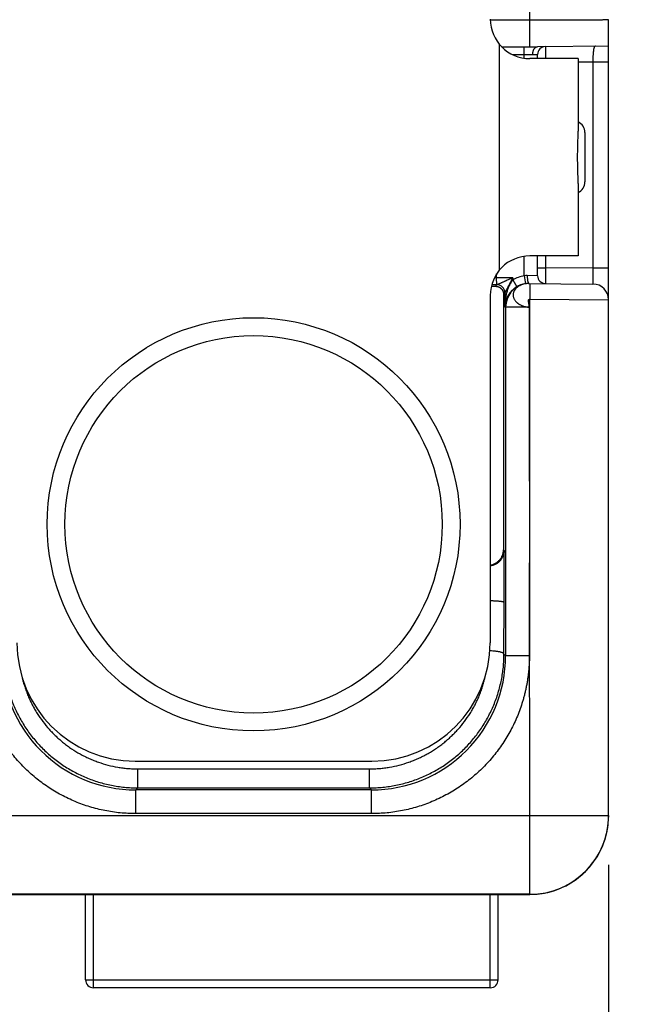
# Model space of a CAD drawing. Header units: inches. Extents: x 0.2 to 16.8, y 0.1 to 10.8.
# Tile 23 of 27: x 9.3 to 10.1, y 7.2 to 8.5. Entities that reach past the tile are written whole.
import ezdxf

# ---------------------------------------------------------------- set-up
doc = ezdxf.new("R2010")
doc.units = ezdxf.units.IN
doc.header["$LTSCALE"] = 0.935
doc.header["$MEASUREMENT"] = 0
doc.layers.get('0').update_dxf_attribs({"linetype": 'CONTINUOUS'})
doc.layers.add('DIMENSIONS', color=7, linetype='CONTINUOUS')
doc.styles.get("Standard").update_dxf_attribs({"font": 'txt', "width": 0.8})
doc.dimstyles.new('DIMSTYLE_1', dxfattribs={"dimtxt": 0.125, "dimasz": 0.18, "dimexe": 0.18, "dimexo": 0.0625, "dimgap": 0.09, "dimtad": 0, "dimtih": 1, "dimtoh": 1, "dimdec": 3, "dimzin": 4, "dimdsep": 46, "dimtxsty": 'STANDARD', "dimblk": '_FILLED', "dimblk1": '_FILLED', "dimblk2": '_FILLED', "dimcen": 0.09, "dimadec": 0, "dimazin": 0, "dimtp": 0.01, "dimtm": 0.01, "dimtfac": 1, "dimtdec": 3, "dimtofl": 0, "dimtmove": 0, "dimatfit": 3, "dimldrblk": '_FILLED', "dimfxl": 1, "dimtolj": 1, "dimtzin": 4, "dimarcsym": 0})

# ---------------------------------------------------------------- blocks, each defined once
blk = doc.blocks.new('_FILLED')
at = {"color": 0, "linetype": 'BYBLOCK'}
blk.add_solid([(0, 0), (-1, 0.1736), (-1, -0.1736)], dxfattribs=at)
blk = doc.blocks.new('*D11')
at = {"layer": 'DIMENSIONS', "color": 2, "linetype": 'CONTINUOUS'}
for p, q in [((9.1507, 7.4166), (9.1507, 6.3858)), ((10.0507, 7.4166), (10.0507, 6.3858)), ((9.1507, 6.5108), (8.7907, 6.5108)), ((10.0507, 6.5108), (10.9473, 6.5108))]:
    blk.add_line(p, q, dxfattribs=at)
at = {"layer": 'DIMENSIONS', "color": 2, "linetype": 'CONTINUOUS', "xscale": 0.18, "yscale": 0.18, "zscale": 0.18}
blk.add_blockref('_FILLED', (9.1507, 6.5108), dxfattribs=at)
at = {"layer": 'DIMENSIONS', "color": 2, "linetype": 'CONTINUOUS', "xscale": 0.18, "yscale": 0.18, "zscale": 0.18, "rotation": 180}
blk.add_blockref('_FILLED', (10.0507, 6.5108), dxfattribs=at)
at = {"layer": 'DIMENSIONS', "color": 2, "linetype": 'CONTINUOUS', "insert": (11.0098, 6.5733), "char_height": 0.125, "width": 1.225, "attachment_point": 1, "line_spacing_factor": 0.9}
blk.add_mtext('.900{\\Ftxt.shx;\\W1.000000;\\H0.125000; }[22.86]', dxfattribs=at)

msp = doc.modelspace()

# ---------------------------------------------------------------- linework, layer by layer
at = {"color": 7, "linetype": 'CONTINUOUS'}
for p, q in [((9.9507, 8.4528), (9.9507, 8.5127)), ((9.9507, 8.4862), (9.9008, 8.4862)), ((10.0507, 8.487), (10.0504, 8.4869)), ((10.0507, 7.4789), (10.0507, 8.487)), ((9.9122, 8.1696), (9.9122, 8.456)), ((9.915, 8.4528), (9.9607, 8.4528)), ((9.9437, 8.4383), (9.9437, 8.4528)), ((10.0507, 8.4536), (9.9607, 8.4528)), ((9.9707, 8.4529), (9.9707, 8.4378)), ((9.929, 8.4428), (9.9545, 8.4428)), ((10.0122, 8.4378), (9.9507, 8.4378)), ((9.9545, 8.4428), (9.9607, 8.4429)), ((9.9607, 8.4378), (9.9607, 8.4429)), ((10.0122, 8.4378), (10.0122, 8.346)), ((10.0307, 8.4334), (10.0122, 8.4332)), ((10.0507, 8.4334), (10.0307, 8.4334)), ((10.0307, 8.4334), (10.0307, 8.1722)), ((10.0207, 8.344), (10.0207, 8.2816)), ((10.0122, 8.2796), (10.0122, 8.1878)), ((9.9437, 8.1625), (9.9437, 8.1873)), ((10.0122, 8.1878), (9.9507, 8.1878)), ((9.9607, 8.1627), (9.9607, 8.1878)), ((9.9707, 8.1878), (9.9707, 8.1727)), ((9.9607, 8.1727), (9.9707, 8.1727)), ((10.0307, 8.1722), (9.9707, 8.1727)), ((9.9707, 8.1727), (9.9707, 8.1527)), ((10.0507, 8.1722), (10.0307, 8.1722)), ((10.0307, 8.1722), (10.0309, 8.1522)), ((9.9088, 8.1602), (9.9061, 8.1602)), ((9.9088, 8.1602), (9.9088, 8.165)), ((9.9292, 8.1602), (9.9088, 8.1602)), ((9.909, 8.1512), (9.9088, 8.1602)), ((9.9292, 8.1602), (9.9292, 8.1573)), ((9.9292, 8.1573), (9.9342, 8.1487)), ((9.9437, 8.1625), (9.9452, 8.1526)), ((9.9607, 8.1627), (9.9476, 8.1629)), ((9.9092, 8.1512), (9.9072, 8.1493)), ((9.9448, 8.1524), (9.9446, 8.1523)), ((9.9451, 8.1524), (9.9448, 8.1524)), ((9.9454, 8.1525), (9.9451, 8.1524)), ((9.9494, 8.1529), (10.0309, 8.1522)), ((9.9495, 8.153), (9.9498, 8.1529)), ((9.9509, 8.1529), (9.9507, 8.1329)), ((9.9007, 8.1378), (9.9007, 7.6978)), ((9.9192, 8.1412), (9.9175, 8.1396)), ((9.9175, 8.1396), (9.9175, 7.8155)), ((9.9192, 8.1412), (9.9192, 8.1229)), ((9.9507, 8.1329), (10.0507, 8.1322)), ((9.9202, 8.1229), (9.9192, 8.1229)), ((9.9502, 8.1229), (9.9202, 8.1229)), ((9.9202, 8.1229), (9.9202, 7.6813)), ((9.9502, 8.1229), (9.9504, 7.6813)), ((9.9184, 7.8146), (9.9175, 7.8155)), ((9.9184, 7.7487), (9.9184, 7.8146)), ((9.9181, 7.6834), (9.9184, 7.7487)), ((9.9181, 7.6834), (9.9202, 7.6813)), ((9.9502, 7.6813), (9.9202, 7.6813)), ((9.4507, 7.5478), (9.7507, 7.5478)), ((9.4539, 7.538), (9.7476, 7.538)), ((9.4539, 7.5139), (9.4539, 7.538)), ((9.7476, 7.5139), (9.7476, 7.538)), ((9.4512, 7.5113), (9.4539, 7.5139)), ((9.7503, 7.5113), (9.4512, 7.5113)), ((9.4512, 7.4813), (9.4512, 7.5113)), ((9.4539, 7.5139), (9.7476, 7.5139)), ((9.7476, 7.5139), (9.7503, 7.5113)), ((9.7503, 7.4813), (9.7503, 7.5113)), ((9.1507, 7.4791), (10.0507, 7.4791)), ((9.7503, 7.4813), (9.4512, 7.4813)), ((9.9507, 7.3789), (9.9507, 7.4791)), ((10.0481, 7.4559), (10.0496, 7.4637)), ((10.0496, 7.4637), (10.0501, 7.4672)), ((10.0432, 7.4409), (10.046, 7.4484)), ((10.046, 7.4483), (10.0481, 7.456)), ((10.0361, 7.4268), (10.04, 7.4337)), ((10.04, 7.4337), (10.0433, 7.4409)), ((10.0317, 7.4202), (10.0361, 7.4268)), ((10.0214, 7.4081), (10.0268, 7.414)), ((10.0268, 7.4139), (10.0317, 7.4202)), ((10.0028, 7.3935), (10.0094, 7.3979)), ((10.0094, 7.3979), (10.0157, 7.4028)), ((10.0156, 7.4028), (10.0215, 7.4082)), ((9.9736, 7.3815), (9.9813, 7.3836)), ((9.9813, 7.3836), (9.9887, 7.3864)), ((9.9887, 7.3863), (9.9959, 7.3897)), ((9.9959, 7.3896), (10.0028, 7.3935)), ((9.9507, 7.3791), (9.2507, 7.3791)), ((9.2507, 7.379), (9.9507, 7.3789)), ((9.3874, 7.3608), (9.3874, 7.379)), ((9.3877, 7.2708), (9.3877, 7.379)), ((9.3977, 7.2608), (9.3977, 7.379)), ((9.9007, 7.2608), (9.9007, 7.3789)), ((9.9107, 7.2708), (9.9107, 7.3789)), ((9.9507, 7.3789), (9.9581, 7.3791)), ((9.9507, 7.3789), (9.9507, 7.3789)), ((9.958, 7.3791), (9.9659, 7.38)), ((9.9659, 7.38), (9.9737, 7.3815)), ((9.3874, 7.3608), (9.3877, 7.3608)), ((9.3877, 7.2708), (9.9107, 7.2708)), ((9.9007, 7.2608), (9.3977, 7.2608))]:
    msp.add_line(p, q, dxfattribs=at)
msp.add_lwpolyline([(9.9494, 8.1529), (9.9488, 8.1529), (9.9482, 8.1529), (9.9476, 8.1528), (9.9471, 8.1528), (9.9466, 8.1527), (9.9461, 8.1526), (9.9457, 8.1526), (9.9454, 8.1525)], dxfattribs=at)
for radius in [0.2617, 0.2391]:
    msp.add_circle((9.6007, 7.8478), radius, dxfattribs=at)
for centre, radius, start, end in [((9.9507, 8.4878), 0.05, 180, 270), ((9.9707, 8.4429), 0.01, 90.5, 179.9999), ((10.0057, 8.344), 0.015, 0, 64.6052), ((10.0057, 8.2816), 0.015, 295.3948, 360), ((9.9507, 8.1378), 0.05, 90, 180), ((9.9495, 8.1229), 0.04, 98.2863, 120.5732), ((9.9707, 8.1627), 0.01, 180, 269.5001), ((9.9091, 6.9017), 1.2495, 89.9955, 90.2985), ((9.9092, 8.1412), 0.01, 0.014, 89.8539), ((9.9092, 8.1412), 0.01, 0.0211, 89.9789), ((9.9502, 8.1229), 0.03, 101.5727, 180.0034), ((9.9495, 8.1229), 0.03, 99.4946, 120.5721), ((9.9502, 8.1229), 0.03, 100.3195, 101.5688), ((9.9495, 8.1229), 0.0299, 98.2806, 99.4946), ((9.95, 8.125), 0.0279, 99.8047, 101.2129), ((9.9495, 8.1229), 0.03, 92.1696, 98.2905), ((9.9502, 8.1236), 0.0292, 91.5309, 99.616), ((9.95, 8.1248), 0.0281, 99.6764, 99.8055), ((9.9502, 8.1231), 0.0298, 90.8988, 91.5464), ((10.0307, 8.1322), 0.02, 0, 89.5), ((9.4507, 7.6978), 0.15, 180, 270), ((9.7507, 7.6978), 0.15, 270, 360), ((9.4512, 7.6813), 0.1699, 179.9916, 270.0084), ((9.7503, 7.6813), 0.1699, 269.9916, 0.0084), ((9.9508, 7.4791), 0.1, 269.995, 359.995), ((9.9507, 7.4789), 0.1, 353.3074, 359.9998), ((9.9508, 7.4789), 0.1, 269.9939, 353.3112), ((9.3977, 7.2708), 0.01, 180, 270), ((9.9007, 7.2708), 0.01, 270, 360)]:
    msp.add_arc(centre, radius, start, end, dxfattribs=at)
msp.add_ellipse((9.8975, 8.1496), major_axis=(0.02, 0), ratio=0.017455, start_param=-1.338567, end_param=-1.064475, dxfattribs=at)
for points, knots in [([(10.0504, 8.4869), (10.0504, 8.4869), (10.0502, 8.4869), (10.0499, 8.4869), (10.0496, 8.4868), (10.0491, 8.4868), (10.0483, 8.4868), (10.0472, 8.4867), (10.0459, 8.4867), (10.0443, 8.4867), (10.0426, 8.4866), (10.0407, 8.4866), (10.0385, 8.4866), (10.0353, 8.4865), (10.0308, 8.4865), (10.025, 8.4864), (10.0184, 8.4864), (10.0113, 8.4863), (10.0037, 8.4863), (9.9956, 8.4862), (9.9871, 8.4862), (9.9783, 8.4862), (9.9661, 8.4862), (9.9569, 8.4862), (9.9507, 8.4862)], [0, 0, 0, 0, 0.002116, 0.004773, 0.007969, 0.011704, 0.02078, 0.031982, 0.045288, 0.060668, 0.078088, 0.097513, 0.118898, 0.142199, 0.19434, 0.253483, 0.319114, 0.390665, 0.467514, 0.548994, 0.634396, 0.722977, 0.813969, 1, 1, 1, 1]), ([(9.9545, 8.4428), (9.9545, 8.4431), (9.9545, 8.4436), (9.9545, 8.4443), (9.9546, 8.4447), (9.9547, 8.4452), (9.9548, 8.4459), (9.955, 8.4466), (9.9552, 8.4475), (9.9555, 8.4483), (9.9559, 8.4491), (9.9563, 8.4499), (9.9568, 8.4505), (9.9573, 8.4511), (9.9578, 8.4516), (9.9583, 8.452), (9.9589, 8.4524), (9.9595, 8.4526), (9.9601, 8.4528), (9.9605, 8.4528), (9.9607, 8.4528)], [0, 0, 0, 0, 0.075866, 0.113695, 0.151335, 0.188732, 0.22585, 0.299094, 0.370676, 0.440225, 0.507462, 0.57215, 0.63413, 0.693337, 0.749814, 0.803698, 0.855316, 0.905158, 0.953288, 1, 1, 1, 1]), ([(10.0341, 8.4534), (10.0341, 8.4534), (10.0339, 8.4534), (10.0336, 8.4534), (10.0334, 8.4532), (10.0331, 8.4531), (10.0329, 8.4529), (10.0327, 8.4526), (10.0326, 8.4523), (10.0324, 8.4519), (10.0322, 8.4515), (10.0321, 8.4511), (10.032, 8.4506), (10.0318, 8.4501), (10.0317, 8.4495), (10.0316, 8.4487), (10.0314, 8.4476), (10.0313, 8.4461), (10.0311, 8.4446), (10.031, 8.4429), (10.0309, 8.4411), (10.0309, 8.4392), (10.0308, 8.4373), (10.0308, 8.4354), (10.0308, 8.4341), (10.0307, 8.4334)], [0, 0, 0, 0, 0.012985, 0.025595, 0.038227, 0.051323, 0.065296, 0.080473, 0.097094, 0.115326, 0.135276, 0.157008, 0.180551, 0.20591, 0.233067, 0.26199, 0.324942, 0.394295, 0.469457, 0.549745, 0.634406, 0.722631, 0.813564, 0.906326, 1, 1, 1, 1]), ([(10.0122, 8.2796), (10.0122, 8.2808), (10.0121, 8.2832), (10.012, 8.287), (10.0119, 8.291), (10.0118, 8.2952), (10.0116, 8.2995), (10.0115, 8.3039), (10.0115, 8.3083), (10.0114, 8.3128), (10.0115, 8.3173), (10.0115, 8.3217), (10.0116, 8.3261), (10.0118, 8.3304), (10.0119, 8.3346), (10.012, 8.3386), (10.0121, 8.3424), (10.0122, 8.3448), (10.0122, 8.346)], [0, 0, 0, 0, 0.053963, 0.111278, 0.171509, 0.234204, 0.29889, 0.365083, 0.432287, 0.5, 0.567713, 0.634917, 0.70111, 0.765796, 0.828491, 0.888722, 0.946037, 1, 1, 1, 1]), ([(9.9292, 8.1602), (9.9282, 8.1598), (9.9263, 8.1589), (9.9235, 8.1576), (9.9211, 8.1565), (9.9193, 8.1557), (9.9179, 8.155), (9.9165, 8.1544), (9.9152, 8.1538), (9.9139, 8.1532), (9.9129, 8.1528), (9.9121, 8.1524), (9.9116, 8.1522), (9.9112, 8.152), (9.911, 8.1519), (9.9107, 8.1518), (9.9105, 8.1517), (9.9102, 8.1516), (9.91, 8.1515), (9.9098, 8.1514), (9.9097, 8.1514), (9.9095, 8.1513), (9.9094, 8.1513), (9.9094, 8.1513), (9.9093, 8.1513), (9.9092, 8.1512), (9.9091, 8.1512), (9.909, 8.1512)], [0, 0, 0, 0, 0.141994, 0.283426, 0.42361, 0.492943, 0.561549, 0.629177, 0.695485, 0.759963, 0.821759, 0.851258, 0.879526, 0.893094, 0.906184, 0.918713, 0.930624, 0.941899, 0.952509, 0.962189, 0.970497, 0.977442, 0.980741, 0.984148, 0.987801, 0.99169, 1, 1, 1, 1]), ([(9.9292, 8.1602), (9.9287, 8.1593), (9.928, 8.1579), (9.927, 8.1561), (9.9263, 8.1547), (9.9256, 8.1533), (9.9249, 8.1519), (9.9242, 8.1506), (9.9235, 8.1493), (9.9229, 8.1482), (9.9225, 8.1473), (9.9222, 8.1467), (9.9218, 8.146), (9.9215, 8.1454), (9.9212, 8.1448), (9.9209, 8.1442), (9.9206, 8.1437), (9.9204, 8.1432), (9.9202, 8.1429), (9.92, 8.1427), (9.9199, 8.1424), (9.9198, 8.1422), (9.9197, 8.142), (9.9196, 8.1418), (9.9195, 8.1417), (9.9194, 8.1415), (9.9193, 8.1414), (9.9193, 8.1414), (9.9193, 8.1413), (9.9192, 8.1413), (9.9192, 8.1413), (9.9192, 8.1412), (9.9192, 8.1412), (9.9192, 8.1412)], [0, 0, 0, 0, 0.14565, 0.218278, 0.290648, 0.362662, 0.434193, 0.505084, 0.575114, 0.644016, 0.677928, 0.711375, 0.744272, 0.776539, 0.808082, 0.838667, 0.868013, 0.895885, 0.909186, 0.921988, 0.934224, 0.945799, 0.956563, 0.966364, 0.975102, 0.98272, 0.98914, 0.991861, 0.994232, 0.996239, 0.997871, 0.999122, 1, 1, 1, 1]), ([(9.9292, 8.1573), (9.9287, 8.1567), (9.9277, 8.1555), (9.9264, 8.1535), (9.9253, 8.1514), (9.9243, 8.1494), (9.9234, 8.1472), (9.9226, 8.1451), (9.9219, 8.1429), (9.9213, 8.1407), (9.9208, 8.1385), (9.9204, 8.1363), (9.92, 8.1341), (9.9196, 8.1311), (9.9193, 8.1274), (9.9192, 8.1244), (9.9192, 8.1229)], [0, 0, 0, 0, 0.064886, 0.12941, 0.193465, 0.257055, 0.320224, 0.383027, 0.445514, 0.507733, 0.569727, 0.631532, 0.693181, 0.754702, 0.87746, 1, 1, 1, 1]), ([(9.9476, 8.1629), (9.9469, 8.1629), (9.9457, 8.1628), (9.9444, 8.1626), (9.9437, 8.1625)], [0, 0, 0, 0, 0.496735, 1, 1, 1, 1]), ([(9.9476, 8.1629), (9.9476, 8.1623), (9.9476, 8.1611), (9.9477, 8.1594), (9.9478, 8.1581), (9.948, 8.157), (9.9481, 8.1563), (9.9482, 8.1557), (9.9484, 8.1551), (9.9485, 8.1546), (9.9487, 8.1541), (9.9488, 8.1538), (9.949, 8.1535), (9.9491, 8.1534), (9.9492, 8.1533), (9.9493, 8.1531), (9.9494, 8.153), (9.9495, 8.153)], [0, 0, 0, 0, 0.173494, 0.341656, 0.499446, 0.572975, 0.642207, 0.706656, 0.765895, 0.819565, 0.867389, 0.909206, 0.927857, 0.945024, 0.960745, 0.975082, 1, 1, 1, 1]), ([(9.9072, 8.1493), (9.9076, 8.1493), (9.9085, 8.1492), (9.9096, 8.149), (9.9107, 8.1487), (9.9118, 8.1483), (9.9127, 8.1478), (9.9135, 8.1472), (9.9143, 8.1466), (9.915, 8.1459), (9.9156, 8.1452), (9.9161, 8.1444), (9.9165, 8.1437), (9.917, 8.1426), (9.9174, 8.1412), (9.9175, 8.1401), (9.9175, 8.1396)], [0, 0, 0, 0, 0.080037, 0.156699, 0.230079, 0.300396, 0.367911, 0.432908, 0.495677, 0.556493, 0.615609, 0.67327, 0.729695, 0.785093, 0.89348, 1, 1, 1, 1]), ([(9.9092, 8.1512), (9.9092, 8.1512), (9.9092, 8.1512), (9.9092, 8.1512), (9.9092, 8.1512), (9.9092, 8.1512)], [0, 0, 0, 0, 0.62071, 0.840145, 1, 1, 1, 1]), ([(9.9342, 8.1487), (9.9336, 8.1483), (9.9323, 8.1475), (9.9304, 8.1461), (9.9288, 8.1446), (9.9268, 8.1426), (9.9246, 8.1399), (9.9226, 8.1366), (9.9211, 8.1332), (9.92, 8.1298), (9.9194, 8.1264), (9.9192, 8.124), (9.9192, 8.1229)], [0, 0, 0, 0, 0.075212, 0.149007, 0.220673, 0.289971, 0.421717, 0.545825, 0.664147, 0.778351, 0.88988, 1, 1, 1, 1]), ([(9.9446, 8.1523), (9.9434, 8.1521), (9.9417, 8.1517), (9.9395, 8.1508), (9.938, 8.1501), (9.9366, 8.1493), (9.9353, 8.1484), (9.9341, 8.1474), (9.933, 8.1464), (9.932, 8.1452), (9.9313, 8.144), (9.9307, 8.143), (9.9304, 8.1422), (9.9301, 8.1413), (9.9298, 8.1403), (9.9297, 8.1392), (9.9297, 8.1383), (9.9297, 8.1374), (9.9298, 8.1363), (9.9302, 8.135), (9.9307, 8.1337), (9.9313, 8.1324), (9.9321, 8.1312), (9.9329, 8.1303), (9.9336, 8.1295), (9.9342, 8.129), (9.9347, 8.1285), (9.9354, 8.128), (9.936, 8.1275), (9.9367, 8.127), (9.9374, 8.1266), (9.9384, 8.126), (9.9394, 8.1255), (9.9405, 8.125), (9.9413, 8.1247), (9.9421, 8.1244), (9.9433, 8.124), (9.9444, 8.1237), (9.9456, 8.1234), (9.9465, 8.1233), (9.9474, 8.1231), (9.9487, 8.123), (9.9496, 8.1229), (9.9502, 8.1229)], [0, 0, 0, 0, 0.070889, 0.105311, 0.138901, 0.171557, 0.203216, 0.23395, 0.263796, 0.292756, 0.320869, 0.348255, 0.361732, 0.375092, 0.401531, 0.427751, 0.440838, 0.453938, 0.480278, 0.506999, 0.534279, 0.562252, 0.591019, 0.620662, 0.635836, 0.651249, 0.666903, 0.682797, 0.698922, 0.715275, 0.731851, 0.748644, 0.782842, 0.800233, 0.817802, 0.835537, 0.853421, 0.889576, 0.90782, 0.926151, 0.944552, 0.963008, 1, 1, 1, 1]), ([(9.9192, 8.1412), (9.9192, 8.1412), (9.9192, 8.1412), (9.9192, 8.1412), (9.9192, 8.1412)], [0, 0, 0, 0, 0.5844, 1, 1, 1, 1]), ([(9.9502, 8.1229), (9.9502, 8.1231), (9.9502, 8.1236), (9.9502, 8.1243), (9.95, 8.1251), (9.9499, 8.1259), (9.9498, 8.1268), (9.9496, 8.1276), (9.9495, 8.1284), (9.9493, 8.1292), (9.9492, 8.1298), (9.9492, 8.1303), (9.9492, 8.1306), (9.9492, 8.131), (9.9492, 8.1313), (9.9493, 8.1316), (9.9493, 8.1318), (9.9494, 8.1321), (9.9495, 8.1323), (9.9496, 8.1325), (9.9498, 8.1326), (9.95, 8.1327), (9.9502, 8.1328), (9.9505, 8.1329), (9.9507, 8.1329), (9.9507, 8.1329)], [0, 0, 0, 0, 0.062526, 0.130597, 0.203079, 0.278647, 0.355873, 0.433279, 0.509378, 0.582709, 0.651881, 0.684515, 0.715661, 0.745206, 0.773072, 0.79922, 0.823677, 0.846554, 0.868081, 0.888637, 0.90877, 0.929182, 0.950667, 0.974027, 1, 1, 1, 1]), ([(9.9504, 7.6813), (9.9504, 7.6907), (9.9504, 7.7095), (9.9504, 7.7377), (9.9505, 7.766), (9.9506, 7.7895), (9.9507, 7.8083), (9.9507, 7.8224), (9.9508, 7.8365), (9.9508, 7.8506), (9.9508, 7.8647), (9.9508, 7.8836), (9.9508, 7.9071), (9.9508, 7.9353), (9.9508, 7.9588), (9.9507, 7.9776), (9.9507, 7.9965), (9.9507, 8.02), (9.9507, 8.0482), (9.9507, 8.0858), (9.9507, 8.1141), (9.9507, 8.1329)], [0, 0, 0, 0, 0.0625, 0.125, 0.1875, 0.25, 0.28125, 0.3125, 0.34375, 0.375, 0.40625, 0.4375, 0.5, 0.5625, 0.625, 0.65625, 0.6875, 0.75, 0.8125, 0.875, 1, 1, 1, 1]), ([(9.9007, 7.7961), (9.9011, 7.7962), (9.9018, 7.7963), (9.9031, 7.7967), (9.9047, 7.7972), (9.9065, 7.798), (9.9082, 7.799), (9.9097, 7.8001), (9.9111, 7.8012), (9.9124, 7.8025), (9.9134, 7.8038), (9.9144, 7.8052), (9.9152, 7.8066), (9.9159, 7.808), (9.9165, 7.8095), (9.9169, 7.8109), (9.9172, 7.8124), (9.9174, 7.8139), (9.9175, 7.8149), (9.9175, 7.8155)], [0, 0, 0, 0, 0.038101, 0.075822, 0.149806, 0.221634, 0.291171, 0.358442, 0.423568, 0.486727, 0.548124, 0.607966, 0.666466, 0.723824, 0.780234, 0.83588, 0.890942, 0.945598, 1, 1, 1, 1]), ([(9.9184, 7.8146), (9.9184, 7.8141), (9.9183, 7.813), (9.9181, 7.8115), (9.9178, 7.81), (9.9173, 7.8084), (9.9167, 7.8069), (9.916, 7.8055), (9.9151, 7.804), (9.9141, 7.8027), (9.913, 7.8013), (9.9117, 7.8001), (9.9102, 7.7989), (9.9086, 7.7978), (9.9068, 7.7969), (9.9049, 7.7961), (9.9029, 7.7955), (9.9015, 7.7952), (9.9008, 7.7951)], [0, 0, 0, 0, 0.054094, 0.108452, 0.163233, 0.218623, 0.274812, 0.331994, 0.390371, 0.450156, 0.51157, 0.574833, 0.640152, 0.707701, 0.777583, 0.849775, 0.924066, 1, 1, 1, 1]), ([(9.9184, 7.7487), (9.9184, 7.7488), (9.9184, 7.7488), (9.9183, 7.7488), (9.9183, 7.7489), (9.9183, 7.7489), (9.9182, 7.749), (9.918, 7.7491), (9.9178, 7.7492), (9.9176, 7.7493), (9.9173, 7.7494), (9.917, 7.7495), (9.9166, 7.7495), (9.9161, 7.7497), (9.9153, 7.7498), (9.9143, 7.75), (9.9132, 7.7501), (9.9119, 7.7502), (9.9106, 7.7504), (9.9091, 7.7505), (9.9076, 7.7506), (9.9059, 7.7506), (9.9042, 7.7507), (9.9025, 7.7507), (9.9013, 7.7508), (9.9007, 7.7508)], [0, 0, 0, 0, 0.002666, 0.005532, 0.008683, 0.012182, 0.020395, 0.030413, 0.042353, 0.05627, 0.072189, 0.09011, 0.110024, 0.131907, 0.181455, 0.238443, 0.302471, 0.37307, 0.449704, 0.531783, 0.618666, 0.709667, 0.804066, 0.9011, 1, 1, 1, 1]), ([(9.2833, 7.6834), (9.2834, 7.6806), (9.2835, 7.6751), (9.2841, 7.6669), (9.2852, 7.6587), (9.2866, 7.6505), (9.2884, 7.6424), (9.2907, 7.6345), (9.2933, 7.6266), (9.2963, 7.6189), (9.2997, 7.6113), (9.3034, 7.6039), (9.3075, 7.5967), (9.3119, 7.5896), (9.3167, 7.5828), (9.3219, 7.5763), (9.3273, 7.57), (9.3331, 7.5639), (9.3391, 7.5582), (9.3454, 7.5527), (9.352, 7.5476), (9.3588, 7.5427), (9.3659, 7.5383), (9.3732, 7.5341), (9.3807, 7.5304), (9.3883, 7.5269), (9.3962, 7.5239), (9.4041, 7.5213), (9.4122, 7.519), (9.4204, 7.5172), (9.4287, 7.5157), (9.4371, 7.5147), (9.4455, 7.5141), (9.4511, 7.5139), (9.4539, 7.5139)], [0, 0, 0, 0, 0.030983, 0.061971, 0.092963, 0.123963, 0.154974, 0.185997, 0.217035, 0.248089, 0.279162, 0.310255, 0.341369, 0.372507, 0.403668, 0.434854, 0.466066, 0.497303, 0.528566, 0.559855, 0.59117, 0.622509, 0.653873, 0.685259, 0.716667, 0.748095, 0.779542, 0.811005, 0.842482, 0.873971, 0.90547, 0.936976, 0.968488, 1, 1, 1, 1]), ([(9.7476, 7.5139), (9.7504, 7.5139), (9.756, 7.5141), (9.7644, 7.5147), (9.7728, 7.5157), (9.7811, 7.5172), (9.7893, 7.519), (9.7973, 7.5213), (9.8053, 7.5239), (9.8131, 7.5269), (9.8208, 7.5304), (9.8283, 7.5341), (9.8356, 7.5383), (9.8427, 7.5427), (9.8495, 7.5476), (9.8561, 7.5527), (9.8624, 7.5582), (9.8684, 7.5639), (9.8742, 7.57), (9.8796, 7.5763), (9.8848, 7.5828), (9.8895, 7.5896), (9.894, 7.5967), (9.8981, 7.6039), (9.9018, 7.6113), (9.9052, 7.6189), (9.9082, 7.6266), (9.9108, 7.6345), (9.913, 7.6424), (9.9149, 7.6505), (9.9163, 7.6587), (9.9174, 7.6669), (9.918, 7.6751), (9.9181, 7.6806), (9.9181, 7.6834)], [0, 0, 0, 0, 0.031512, 0.063024, 0.09453, 0.126029, 0.157518, 0.188995, 0.220458, 0.251905, 0.283333, 0.314741, 0.346127, 0.377491, 0.40883, 0.440145, 0.471434, 0.502697, 0.533934, 0.565146, 0.596332, 0.627493, 0.658631, 0.689745, 0.720838, 0.751911, 0.782965, 0.814003, 0.845026, 0.876037, 0.907037, 0.938029, 0.969017, 1, 1, 1, 1]), ([(9.9181, 7.6834), (9.9181, 7.6834), (9.9181, 7.6836), (9.918, 7.6837), (9.9179, 7.6839), (9.9178, 7.6841), (9.9176, 7.6843), (9.9173, 7.6845), (9.917, 7.6846), (9.9167, 7.6848), (9.9164, 7.685), (9.916, 7.6852), (9.9156, 7.6853), (9.9149, 7.6855), (9.9141, 7.6858), (9.9129, 7.6861), (9.9116, 7.6863), (9.9103, 7.6866), (9.9088, 7.6868), (9.9072, 7.687), (9.9056, 7.6871), (9.9033, 7.6873), (9.9016, 7.6874), (9.9004, 7.6874)], [0, 0, 0, 0, 0.00998, 0.020572, 0.032129, 0.044919, 0.059133, 0.074901, 0.092307, 0.111402, 0.132213, 0.154747, 0.178998, 0.204949, 0.261829, 0.325092, 0.39434, 0.469097, 0.548825, 0.632936, 0.720794, 0.81173, 1, 1, 1, 1]), ([(9.4512, 7.4813), (9.448, 7.4813), (9.4414, 7.4815), (9.4316, 7.4822), (9.4219, 7.4834), (9.4122, 7.4851), (9.4026, 7.4872), (9.3932, 7.4898), (9.3838, 7.4929), (9.3747, 7.4965), (9.3657, 7.5004), (9.3569, 7.5049), (9.3484, 7.5097), (9.3401, 7.5149), (9.3321, 7.5206), (9.3243, 7.5266), (9.3169, 7.5331), (9.3098, 7.5398), (9.303, 7.5469), (9.2966, 7.5544), (9.2905, 7.5621), (9.2849, 7.5701), (9.2796, 7.5784), (9.2748, 7.587), (9.2704, 7.5958), (9.2664, 7.6047), (9.2629, 7.6139), (9.2603, 7.6217), (9.2585, 7.6279), (9.2572, 7.6327), (9.2561, 7.6375), (9.2551, 7.6423), (9.2543, 7.6463), (9.2538, 7.6495), (9.2534, 7.6519), (9.2531, 7.6544), (9.2528, 7.6568), (9.2525, 7.6592), (9.2522, 7.6617), (9.252, 7.6641), (9.2518, 7.6662), (9.2517, 7.6678), (9.2516, 7.6694), (9.2515, 7.6715), (9.2513, 7.6739), (9.2512, 7.6772), (9.2511, 7.6797), (9.2511, 7.6813)], [0, 0, 0, 0, 0.031249, 0.062499, 0.093748, 0.124998, 0.156248, 0.187497, 0.218747, 0.249996, 0.281246, 0.312495, 0.343745, 0.374994, 0.406244, 0.437493, 0.468743, 0.499992, 0.531242, 0.562491, 0.593741, 0.62499, 0.65624, 0.687489, 0.718739, 0.749988, 0.781238, 0.812487, 0.828113, 0.843738, 0.859364, 0.874991, 0.890618, 0.898432, 0.906245, 0.914057, 0.921868, 0.929679, 0.937491, 0.945304, 0.953119, 0.957026, 0.960934, 0.96875, 0.976564, 0.984378, 1, 1, 1, 1]), ([(9.9504, 7.6813), (9.9504, 7.6797), (9.9503, 7.6772), (9.9502, 7.6739), (9.95, 7.6715), (9.9499, 7.6694), (9.9498, 7.6678), (9.9496, 7.6662), (9.9495, 7.6641), (9.9493, 7.6617), (9.949, 7.6592), (9.9487, 7.6568), (9.9484, 7.6544), (9.9481, 7.6519), (9.9477, 7.6495), (9.9472, 7.6463), (9.9464, 7.6423), (9.9454, 7.6375), (9.9443, 7.6327), (9.943, 7.6279), (9.9412, 7.6217), (9.9386, 7.6139), (9.9351, 7.6047), (9.9311, 7.5958), (9.9267, 7.587), (9.9219, 7.5784), (9.9166, 7.5701), (9.9109, 7.5621), (9.9049, 7.5544), (9.8985, 7.5469), (9.8917, 7.5398), (9.8846, 7.5331), (9.8772, 7.5266), (9.8694, 7.5206), (9.8614, 7.5149), (9.8531, 7.5097), (9.8446, 7.5049), (9.8358, 7.5004), (9.8268, 7.4965), (9.8177, 7.4929), (9.8083, 7.4898), (9.7989, 7.4872), (9.7893, 7.4851), (9.7796, 7.4834), (9.7699, 7.4822), (9.7601, 7.4815), (9.7535, 7.4813), (9.7503, 7.4813)], [0, 0, 0, 0, 0.015622, 0.023436, 0.03125, 0.039066, 0.042974, 0.046881, 0.054696, 0.062509, 0.070321, 0.078132, 0.085943, 0.093755, 0.101568, 0.109382, 0.125009, 0.140636, 0.156262, 0.171887, 0.187513, 0.218762, 0.250012, 0.281261, 0.312511, 0.34376, 0.37501, 0.406259, 0.437509, 0.468758, 0.500008, 0.531257, 0.562507, 0.593756, 0.625006, 0.656255, 0.687505, 0.718754, 0.750004, 0.781253, 0.812503, 0.843752, 0.875002, 0.906252, 0.937501, 0.968751, 1, 1, 1, 1]), ([(9.9507, 7.4791), (9.9507, 7.4875), (9.9507, 7.5001), (9.9507, 7.517), (9.9507, 7.5296), (9.9507, 7.5402), (9.9507, 7.5486), (9.9508, 7.557), (9.9508, 7.5675), (9.9508, 7.5802), (9.9508, 7.5907), (9.9508, 7.5991), (9.9508, 7.6055), (9.9508, 7.6118), (9.9507, 7.6181), (9.9507, 7.6244), (9.9506, 7.6328), (9.9505, 7.6434), (9.9504, 7.656), (9.9504, 7.6686), (9.9504, 7.6771), (9.9504, 7.6813)], [0, 0, 0, 0, 0.125, 0.1875, 0.25, 0.3125, 0.34375, 0.375, 0.4375, 0.5, 0.5625, 0.59375, 0.625, 0.65625, 0.6875, 0.71875, 0.75, 0.8125, 0.875, 0.9375, 1, 1, 1, 1]), ([(9.3072, 7.6542), (9.3077, 7.6522), (9.3087, 7.6482), (9.3105, 7.6422), (9.3126, 7.6363), (9.3148, 7.6305), (9.3174, 7.6247), (9.3201, 7.6191), (9.3231, 7.6136), (9.3275, 7.6065), (9.3334, 7.5978), (9.3401, 7.5897), (9.3458, 7.5836), (9.3503, 7.5792), (9.3549, 7.575), (9.3598, 7.5709), (9.3648, 7.5671), (9.3717, 7.5622), (9.3789, 7.5578), (9.3864, 7.5539), (9.3921, 7.5512), (9.398, 7.5487), (9.4059, 7.5457), (9.4161, 7.5427), (9.4264, 7.5404), (9.4348, 7.5392), (9.4411, 7.5385), (9.4475, 7.5381), (9.4517, 7.538), (9.4539, 7.538)], [0, 0, 0, 0, 0.030909, 0.061832, 0.092771, 0.123728, 0.154704, 0.1857, 0.216719, 0.247761, 0.309907, 0.372158, 0.403331, 0.434532, 0.465761, 0.497017, 0.528301, 0.559611, 0.622295, 0.653681, 0.685089, 0.716518, 0.747967, 0.810903, 0.873894, 0.905412, 0.936937, 0.968469, 1, 1, 1, 1]), ([(9.7476, 7.538), (9.7498, 7.538), (9.754, 7.5381), (9.7603, 7.5385), (9.7667, 7.5392), (9.7751, 7.5404), (9.7854, 7.5427), (9.7956, 7.5457), (9.8035, 7.5487), (9.8094, 7.5512), (9.8151, 7.5539), (9.8207, 7.5569), (9.8262, 7.56), (9.8315, 7.5635), (9.8367, 7.5671), (9.8417, 7.5709), (9.8466, 7.575), (9.8512, 7.5792), (9.8557, 7.5836), (9.8614, 7.5897), (9.8681, 7.5978), (9.874, 7.6065), (9.8784, 7.6136), (9.8814, 7.6191), (9.8841, 7.6247), (9.8867, 7.6305), (9.8889, 7.6363), (9.891, 7.6422), (9.8928, 7.6482), (9.8938, 7.6522), (9.8943, 7.6542)], [0, 0, 0, 0, 0.031531, 0.063062, 0.094587, 0.126104, 0.189095, 0.25203, 0.283478, 0.314907, 0.346315, 0.3777, 0.40906, 0.440396, 0.471706, 0.502989, 0.534245, 0.565474, 0.596674, 0.627847, 0.690097, 0.752242, 0.783284, 0.814302, 0.845299, 0.876274, 0.90723, 0.938168, 0.969091, 1, 1, 1, 1])]:
    msp.add_open_spline(points, degree=3, knots=knots, dxfattribs=at)
msp.add_open_spline([(10.0507, 8.487), (10.0507, 8.487), (10.0507, 8.487), (10.0507, 8.487)], degree=3, dxfattribs=at)

# ---------------------------------------------------------------- dimensions: what is measured, and where the dimension line sits
at = {"layer": 'DIMENSIONS', "color": 2, "linetype": 'CONTINUOUS'}
dim = msp.add_linear_dim(base=(9.1507, 6.5108), p1=(10.0507, 7.4166), p2=(9.1507, 7.4166), angle=180, dimstyle='DIMSTYLE_1', dxfattribs=at)
dim.commit()
dim.dimension.update_dxf_attribs({"geometry": '*D11', "text_midpoint": (11.6223, 6.5108), "dimtype": 160})

doc.saveas('drawing.dxf')
